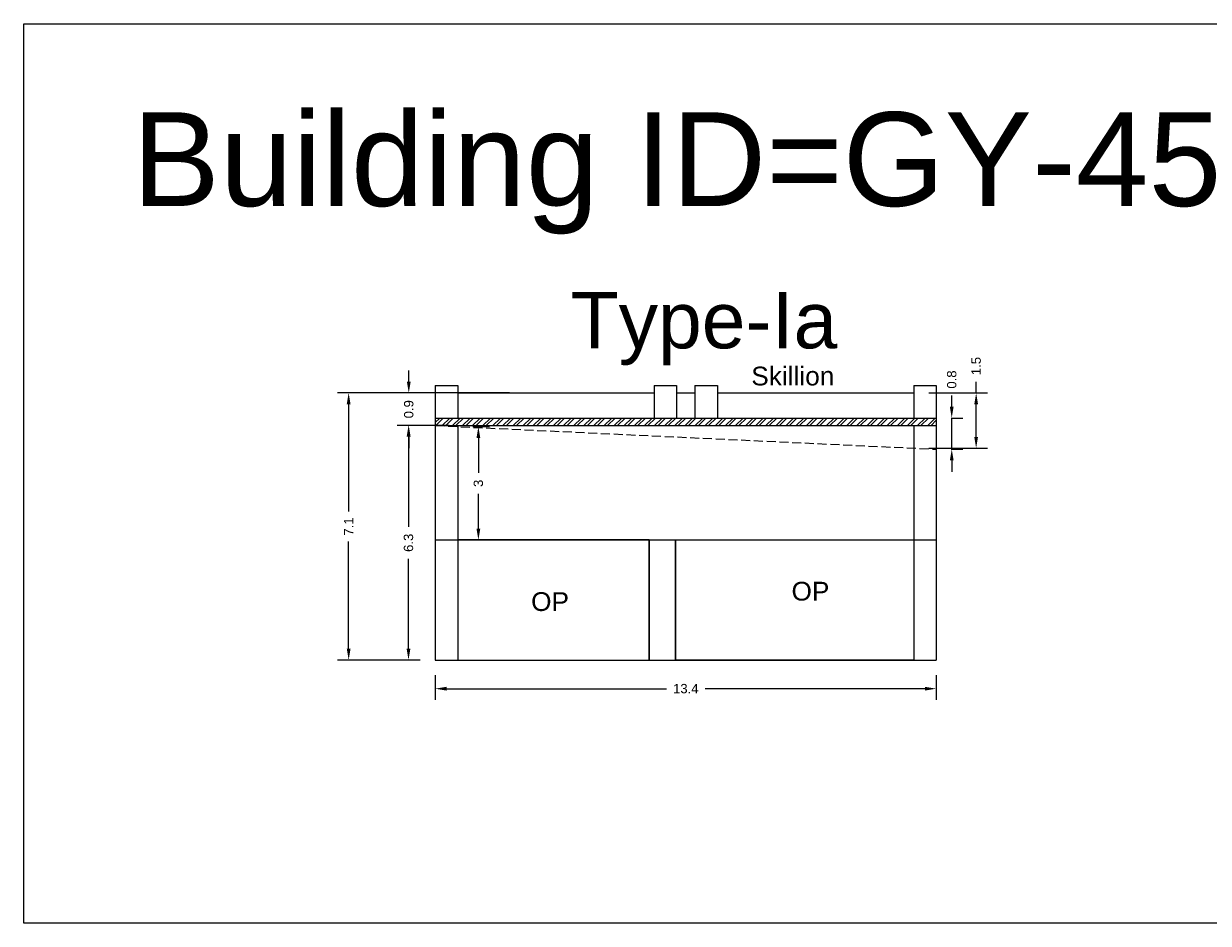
# Model space of a CAD drawing. Header units: metres. Extents: x 3416649 to 3417076, y -6712857 to -6712690.
# Tile 17 of 43: x 3416817 to 3416848, y -6712857 to -6712833. Entities that reach past the tile are written whole.
import ezdxf

# ---------------------------------------------------------------- set-up
doc = ezdxf.new("R2010")
doc.units = ezdxf.units.M
doc.linetypes.add('ACAD_ISO02W100', pattern=[15, 12, -3])
doc.layers.add('Dotted', color=7, linetype='ACAD_ISO02W100', plot=False)
doc.styles.get("Standard").update_dxf_attribs({"font": 'arial.ttf'})
doc.dimstyles.new('ISO-25', dxfattribs={"dimtxt": 0.25, "dimasz": 0.3, "dimexe": 0.3, "dimexo": 0.4, "dimgap": 0.2, "dimtad": 0, "dimdec": 1, "dimdsep": 46, "dimtxsty": 'Standard', "dimcen": 2.5, "dimadec": 0, "dimazin": 0, "dimtfac": 1, "dimtdec": 1, "dimtmove": 0, "dimatfit": 3, "dimfxl": 1, "dimarcsym": 0})

# ---------------------------------------------------------------- blocks, each defined once
blk = doc.blocks.new('*D325')
at = {"color": 0, "lineweight": -2, "transparency": 16777216}
for p, q in [((3416827.389, -6712844.002), (3416826.775, -6712844.002)), ((3416827.075, -6712844.302), (3416827.075, -6712846.699)), ((3416827.075, -6712849.952), (3416827.075, -6712847.556)), ((3416827.389, -6712850.252), (3416826.775, -6712850.252))]:
    blk.add_line(p, q, dxfattribs=at)
at = {"color": 0, "transparency": 16777216}
for points in [[(3416827.025, -6712844.302), (3416827.125, -6712844.302), (3416827.075, -6712844.002)], [(3416827.025, -6712849.952), (3416827.125, -6712849.952), (3416827.075, -6712850.252)]]:
    blk.add_solid(points, dxfattribs=at)
at = {"layer": 'Defpoints', "color": 0, "transparency": 16777216}
for p in [(3416827.075, -6712844.002), (3416827.789, -6712844.002), (3416827.789, -6712850.252)]:
    blk.add_point(p, dxfattribs=at)
at = {"color": 0, "transparency": 16777216, "insert": (3416827.075, -6712847.127), "char_height": 0.25, "attachment_point": 5, "rotation": 90}
blk.add_mtext('6.3', dxfattribs=at)
blk = doc.blocks.new('*D326')
at = {"color": 0, "lineweight": -2, "transparency": 16777216}
for p, q in [((3416827.082, -6712842.832), (3416827.082, -6712842.532)), ((3416828.158, -6712843.132), (3416826.782, -6712843.132)), ((3416827.082, -6712843.132), (3416827.082, -6712843.14)), ((3416828.158, -6712844.002), (3416826.782, -6712844.002)), ((3416827.082, -6712844.002), (3416827.082, -6712843.995)), ((3416827.082, -6712844.302), (3416827.082, -6712844.602))]:
    blk.add_line(p, q, dxfattribs=at)
at = {"color": 0, "transparency": 16777216}
for points in [[(3416827.032, -6712842.832), (3416827.132, -6712842.832), (3416827.082, -6712843.132)], [(3416827.032, -6712844.302), (3416827.132, -6712844.302), (3416827.082, -6712844.002)]]:
    blk.add_solid(points, dxfattribs=at)
at = {"layer": 'Defpoints', "color": 0, "transparency": 16777216}
for p in [(3416828.558, -6712843.132), (3416827.082, -6712844.002), (3416828.558, -6712844.002)]:
    blk.add_point(p, dxfattribs=at)
at = {"color": 0, "transparency": 16777216, "insert": (3416827.082, -6712843.567), "char_height": 0.25, "attachment_point": 5, "rotation": 90}
blk.add_mtext('0.9', dxfattribs=at)
blk = doc.blocks.new('*D327')
at = {"color": 0, "lineweight": -2, "transparency": 16777216}
for p, q in [((3416829.762, -6712843.132), (3416825.18, -6712843.132)), ((3416825.48, -6712843.432), (3416825.48, -6712846.29)), ((3416825.48, -6712849.952), (3416825.48, -6712847.095)), ((3416827.389, -6712850.252), (3416825.18, -6712850.252))]:
    blk.add_line(p, q, dxfattribs=at)
at = {"color": 0, "transparency": 16777216}
for points in [[(3416825.43, -6712843.432), (3416825.53, -6712843.432), (3416825.48, -6712843.132)], [(3416825.43, -6712849.952), (3416825.53, -6712849.952), (3416825.48, -6712850.252)]]:
    blk.add_solid(points, dxfattribs=at)
at = {"layer": 'Defpoints', "color": 0, "transparency": 16777216}
for p in [(3416825.48, -6712843.132), (3416830.162, -6712843.132), (3416827.789, -6712850.252)]:
    blk.add_point(p, dxfattribs=at)
at = {"color": 0, "transparency": 16777216, "insert": (3416825.48, -6712846.692), "char_height": 0.25, "attachment_point": 5, "rotation": 90}
blk.add_mtext('7.1', dxfattribs=at)
blk = doc.blocks.new('*D328')
at = {"color": 0, "lineweight": -2, "transparency": 16777216}
for p, q in [((3416828.789, -6712844.031), (3416829.237, -6712844.031)), ((3416828.937, -6712844.331), (3416828.937, -6712845.26)), ((3416828.937, -6712846.752), (3416828.937, -6712845.823)), ((3416828.789, -6712847.052), (3416829.237, -6712847.052))]:
    blk.add_line(p, q, dxfattribs=at)
at = {"color": 0, "transparency": 16777216}
for points in [[(3416828.887, -6712844.331), (3416828.987, -6712844.331), (3416828.937, -6712844.031)], [(3416828.887, -6712846.752), (3416828.987, -6712846.752), (3416828.937, -6712847.052)]]:
    blk.add_solid(points, dxfattribs=at)
at = {"layer": 'Defpoints', "color": 0, "transparency": 16777216}
for p in [(3416828.389, -6712844.031), (3416828.937, -6712844.031), (3416828.389, -6712847.052)]:
    blk.add_point(p, dxfattribs=at)
at = {"color": 0, "transparency": 16777216, "insert": (3416828.937, -6712845.542), "char_height": 0.25, "attachment_point": 5, "rotation": 90}
blk.add_mtext('3', dxfattribs=at)
blk = doc.blocks.new('*D329')
at = {"color": 0, "lineweight": -2, "transparency": 16777216}
for p, q in [((3416841.55, -6712843.502), (3416841.55, -6712843.202)), ((3416841.539, -6712843.802), (3416841.85, -6712843.802)), ((3416841.55, -6712844.632), (3416841.55, -6712843.802)), ((3416841.539, -6712844.632), (3416841.85, -6712844.632)), ((3416841.55, -6712844.932), (3416841.55, -6712845.232))]:
    blk.add_line(p, q, dxfattribs=at)
at = {"color": 0, "transparency": 16777216}
for points in [[(3416841.5, -6712843.502), (3416841.6, -6712843.502), (3416841.55, -6712843.802)], [(3416841.5, -6712844.932), (3416841.6, -6712844.932), (3416841.55, -6712844.632)]]:
    blk.add_solid(points, dxfattribs=at)
at = {"layer": 'Defpoints', "color": 0, "transparency": 16777216}
for p in [(3416841.139, -6712843.802), (3416841.55, -6712843.802), (3416841.139, -6712844.632)]:
    blk.add_point(p, dxfattribs=at)
at = {"color": 0, "transparency": 16777216, "insert": (3416841.55, -6712842.775), "char_height": 0.25, "attachment_point": 5, "rotation": 90}
blk.add_mtext('0.8', dxfattribs=at)
blk = doc.blocks.new('*D330')
at = {"color": 0, "lineweight": -2, "transparency": 16777216}
for p, q in [((3416827.789, -6712850.652), (3416827.789, -6712851.316)), ((3416841.139, -6712850.652), (3416841.139, -6712851.316)), ((3416828.089, -6712851.016), (3416833.951, -6712851.016)), ((3416840.839, -6712851.016), (3416834.976, -6712851.016))]:
    blk.add_line(p, q, dxfattribs=at)
at = {"color": 0, "transparency": 16777216}
for points in [[(3416828.089, -6712850.966), (3416828.089, -6712851.066), (3416827.789, -6712851.016)], [(3416840.839, -6712850.966), (3416840.839, -6712851.066), (3416841.139, -6712851.016)]]:
    blk.add_solid(points, dxfattribs=at)
at = {"layer": 'Defpoints', "color": 0, "transparency": 16777216}
for p in [(3416827.789, -6712850.252), (3416841.139, -6712850.252), (3416841.139, -6712851.016)]:
    blk.add_point(p, dxfattribs=at)
at = {"color": 0, "transparency": 16777216, "insert": (3416834.464, -6712851.016), "char_height": 0.25, "attachment_point": 5}
blk.add_mtext('13.4', dxfattribs=at)
blk = doc.blocks.new('*D331')
at = {"color": 0, "lineweight": -2, "transparency": 16777216}
for p, q in [((3416842.201, -6712843.132), (3416842.201, -6712842.832)), ((3416840.939, -6712843.132), (3416842.501, -6712843.132)), ((3416842.201, -6712844.304), (3416842.201, -6712843.432)), ((3416840.939, -6712844.604), (3416842.501, -6712844.604))]:
    blk.add_line(p, q, dxfattribs=at)
at = {"color": 0, "transparency": 16777216}
for points in [[(3416842.151, -6712843.432), (3416842.251, -6712843.432), (3416842.201, -6712843.132)], [(3416842.151, -6712844.304), (3416842.251, -6712844.304), (3416842.201, -6712844.604)]]:
    blk.add_solid(points, dxfattribs=at)
at = {"layer": 'Defpoints', "color": 0, "transparency": 16777216}
for p in [(3416840.539, -6712843.132), (3416842.201, -6712843.132), (3416840.539, -6712844.604)]:
    blk.add_point(p, dxfattribs=at)
at = {"color": 0, "transparency": 16777216, "insert": (3416842.201, -6712842.416), "char_height": 0.25, "attachment_point": 5, "rotation": 90}
blk.add_mtext('1.5', dxfattribs=at)

msp = doc.modelspace()

# ---------------------------------------------------------------- hatches: boundary and pattern name
h = msp.add_hatch()
h.set_pattern_fill('ANSI32', color=256, scale=0.02)
h.set_pattern_definition([(45, (-16.02491, 2.91283), (-0.134703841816, 0.134703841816), []), (45, (-15.93511, 2.91283), (-0.134703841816, 0.134703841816), [])])
h.paths.add_polyline_path([(3416827.789, -6712843.802), (3416827.789, -6712844.002), (3416841.139, -6712844.002), (3416841.139, -6712843.802)])

# ---------------------------------------------------------------- linework, layer by layer
for points in [[(3416816.821, -6712833.29), (3416855.017, -6712833.29), (3416855.017, -6712857.27), (3416816.821, -6712857.27)], [(3416833.49, -6712847.052), (3416828.389, -6712847.052), (3416828.389, -6712850.252), (3416833.49, -6712850.252)], [(3416834.19, -6712847.052), (3416840.539, -6712847.052), (3416840.539, -6712850.252), (3416834.19, -6712850.252)]]:
    msp.add_lwpolyline(points, close=True)
for points in [[(3416827.789, -6712842.932), (3416827.789, -6712850.252)], [(3416827.789, -6712842.932), (3416828.389, -6712842.932)], [(3416828.389, -6712842.932), (3416828.389, -6712843.802)], [(3416828.389, -6712843.132), (3416833.619, -6712843.132)], [(3416833.619, -6712842.932), (3416833.619, -6712843.802)], [(3416833.619, -6712842.932), (3416834.219, -6712842.932)], [(3416834.219, -6712842.932), (3416834.219, -6712843.802)], [(3416834.219, -6712843.132), (3416834.709, -6712843.132)], [(3416834.709, -6712842.932), (3416834.709, -6712843.802)], [(3416834.709, -6712842.932), (3416835.309, -6712842.932)], [(3416835.309, -6712842.932), (3416835.309, -6712843.802)], [(3416835.309, -6712843.132), (3416840.539, -6712843.132)], [(3416840.539, -6712842.932), (3416840.539, -6712843.802)], [(3416840.539, -6712842.932), (3416841.139, -6712842.932)], [(3416841.139, -6712842.932), (3416841.139, -6712850.252)], [(3416827.789, -6712843.802), (3416841.139, -6712843.802)], [(3416827.789, -6712844.002), (3416841.139, -6712844.002)], [(3416828.389, -6712844.002), (3416828.389, -6712850.252)], [(3416840.539, -6712844.002), (3416840.539, -6712850.252)], [(3416827.789, -6712847.052), (3416841.139, -6712847.052)], [(3416833.49, -6712847.052), (3416833.49, -6712850.252)], [(3416834.19, -6712847.052), (3416834.19, -6712850.252)], [(3416827.789, -6712850.252), (3416841.139, -6712850.252)]]:
    msp.add_lwpolyline(points)
at = {"layer": 'Dotted', "ltscale": 0.02}
msp.add_lwpolyline([(3416827.789, -6712844.002), (3416841.139, -6712844.632)], dxfattribs=at)

# ---------------------------------------------------------------- texts
at = {"attachment_point": 1}
for s, width, heights, insert, char_height in [('Building ID=GY-45', 67.86454, [0.517], (3416819.718, -6712835.65), 2.5), ('Type-Ia ', 9.99112, [0.517], (3416831.396, -6712840.444), 1.5), ('Skillion', 1.17554, [0], (3416836.209, -6712842.432), 0.5), ('OP', 1.17554, [0], (3416837.281, -6712848.167), 0.5), ('OP', 1.17554, [0], (3416830.342, -6712848.444), 0.5)]:
    msp.add_mtext_dynamic_manual_height_columns(s, width=width, gutter_width=12.5, heights=heights, dxfattribs=dict(at, insert=insert, char_height=char_height))

# ---------------------------------------------------------------- dimensions: what is measured, and where the dimension line sits
for base, p1, p2, picture, middle in [((3416842.201, -6712843.132), (3416840.539, -6712844.604), (3416840.539, -6712843.132), '*D331', (3416842.201, -6712842.416)), ((3416827.082, -6712844.002), (3416828.558, -6712843.132), (3416828.558, -6712844.002), '*D326', (3416827.082, -6712843.567)), ((3416841.55, -6712843.802), (3416841.139, -6712844.632), (3416841.139, -6712843.802), '*D329', (3416841.55, -6712842.775)), ((3416825.48, -6712843.132), (3416827.789, -6712850.252), (3416830.162, -6712843.132), '*D327', (3416825.48, -6712846.692)), ((3416827.075170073, -6712844.002401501), (3416827.788809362, -6712850.252401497), (3416827.788809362, -6712844.002401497), '*D325', (3416827.07517007, -6712847.1274015)), ((3416828.937, -6712844.031), (3416828.389, -6712847.052), (3416828.389, -6712844.031), '*D328', (3416828.937, -6712845.542))]:
    dim = msp.add_linear_dim(base=base, p1=p1, p2=p2, angle=90, dimstyle='ISO-25')
    dim.commit()
    dim.dimension.update_dxf_attribs({"geometry": picture, "text_midpoint": middle})
dim = msp.add_linear_dim(base=(3416841.138809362, -6712851.01598676), p1=(3416827.788809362, -6712850.252401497), p2=(3416841.138809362, -6712850.252401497), dimstyle='ISO-25')
dim.commit()
dim.dimension.update_dxf_attribs({"geometry": '*D330', "text_midpoint": (3416834.463809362, -6712851.01598676)})

doc.saveas('drawing.dxf')
